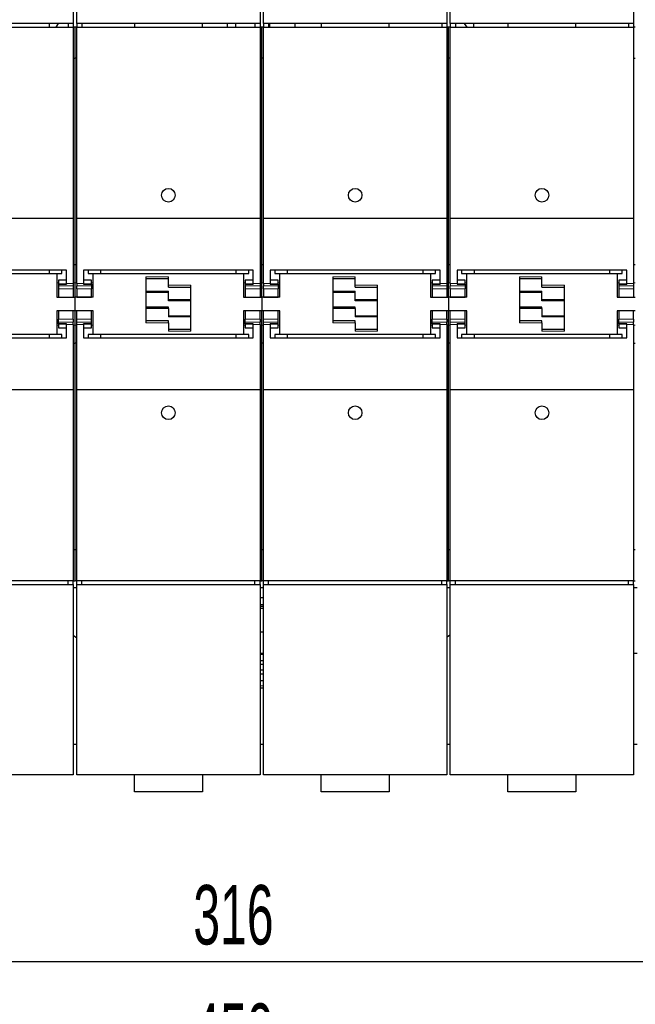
# Model space of a CAD drawing. Header units: millimetres. Extents: x 5 to 418, y 2 to 292.
# Tile 4 of 31: x 90 to 126, y 61 to 119. Entities that reach past the tile are written whole.
import ezdxf

# ---------------------------------------------------------------- set-up
doc = ezdxf.new("R2010")
doc.units = ezdxf.units.MM
doc.layers.add('SLD-0', color=7, linetype='Continuous')
doc.styles.add('SLDTEXTSTYLE0', font='TXT', dxfattribs={"width": 0.605})
doc.dimstyles.new('SLDDIMSTYLE0', dxfattribs={"dimtxt": 3.5, "dimasz": 3.302, "dimexe": 0, "dimexo": 0.0625, "dimgap": 0.875, "dimtad": 1, "dimlfac": 5, "dimrnd": 1e-09, "dimzin": 12, "dimdsep": 46, "dimtxsty": 'SLDTEXTSTYLE0', "dimsah": 1, "dimcen": 0.09, "dimadec": 0, "dimazin": 3, "dimtfac": 1, "dimtofl": 0, "dimtmove": 0, "dimatfit": 3, "dimfxl": 1, "dimfrac": 2, "dimtolj": 1, "dimtzin": 12, "dimarcsym": 0})

# ---------------------------------------------------------------- blocks, each defined once
blk = doc.blocks.new('_D_6')
at = {"layer": 'SLD-0', "color": 7}
for p, q in [((72.267, 79.426), (72.267, 62.426)), ((135.467, 79.426), (135.467, 62.426)), ((72.267, 63.426), (135.467, 63.426))]:
    blk.add_line(p, q, dxfattribs=at)
for points in [[(72.267, 63.426), (75.569, 62.918), (75.569, 63.934)], [(135.467, 63.426), (132.165, 63.934), (132.165, 62.918)]]:
    blk.add_solid(points, dxfattribs=at)
at = {"layer": 'SLD-0', "color": 7, "insert": (99.856, 67.937), "char_height": 3.5, "attachment_point": 1, "style": 'SLDTEXTSTYLE0'}
blk.add_mtext('316', dxfattribs=at)
blk = doc.blocks.new('_D_7')
at = {"layer": 'SLD-0', "color": 7}
for p, q in [((58.867, 79.426), (58.867, 55.454)), ((148.867, 79.426), (148.867, 55.454)), ((58.867, 56.454), (148.867, 56.454))]:
    blk.add_line(p, q, dxfattribs=at)
for points in [[(58.867, 56.454), (62.169, 55.946), (62.169, 56.962)], [(148.867, 56.454), (145.565, 56.962), (145.565, 55.946)]]:
    blk.add_solid(points, dxfattribs=at)
at = {"layer": 'SLD-0', "color": 7, "insert": (99.856, 60.966), "char_height": 3.5, "attachment_point": 1, "style": 'SLDTEXTSTYLE0'}
blk.add_mtext('450', dxfattribs=at)

msp = doc.modelspace()

# ---------------------------------------------------------------- linework, layer by layer
at = {"color": 7, "linetype": 'Continuous', "lineweight": 25}
for p, q in [((92.7866, 129.8257), (92.7866, 118.6257)), ((92.9866, 118.6257), (92.9866, 129.8257)), ((103.7866, 129.8257), (103.7866, 118.6257)), ((103.9866, 118.6257), (103.9866, 129.8257)), ((114.7866, 129.8257), (114.7866, 118.6257)), ((114.9866, 118.6257), (114.9866, 129.8257)), ((125.7866, 129.8257), (125.7866, 118.6257)), ((92.7866, 118.6257), (81.9866, 118.6257)), ((81.9866, 118.4257), (92.7866, 118.4257)), ((91.3666, 118.6257), (91.3666, 118.4257)), ((91.7724, 118.4257), (91.9201, 118.6257)), ((92.4866, 118.6257), (92.4866, 118.4257)), ((92.7866, 118.6257), (92.7866, 118.4257)), ((92.7866, 118.4257), (92.7866, 107.1853)), ((92.8866, 118.4257), (92.7866, 118.4257)), ((92.9866, 118.4257), (92.8866, 118.4257)), ((92.8866, 116.5957), (92.8866, 118.4257)), ((103.7866, 118.6257), (92.9866, 118.6257)), ((92.9866, 118.6257), (92.9866, 118.4257)), ((92.9866, 118.4257), (103.7866, 118.4257)), ((92.9866, 107.1853), (92.9866, 118.4257)), ((93.2866, 118.6257), (93.2866, 118.4257)), ((96.3866, 118.6257), (96.3866, 118.4257)), ((100.3866, 118.4257), (100.3866, 118.6257)), ((101.874, 118.4257), (101.874, 118.6257)), ((102.3585, 118.4257), (102.3585, 118.6257)), ((103.4866, 118.6257), (103.4866, 118.4257)), ((103.7866, 118.6257), (103.7866, 118.4257)), ((103.7866, 118.4257), (103.7866, 107.1853)), ((103.8866, 118.4257), (103.7866, 118.4257)), ((103.8866, 116.5957), (103.8866, 118.4257)), ((103.9866, 118.4257), (103.8866, 118.4257)), ((114.7866, 118.6257), (103.9866, 118.6257)), ((103.9866, 118.6257), (103.9866, 118.4257)), ((103.9866, 118.4257), (114.7866, 118.4257)), ((103.9866, 107.1853), (103.9866, 118.4257)), ((104.2866, 118.6257), (104.2866, 118.4257)), ((104.3512, 118.4257), (104.3512, 118.6257)), ((105.8593, 118.4257), (105.8593, 118.6257)), ((107.3866, 118.6257), (107.3866, 118.4257)), ((111.3866, 118.4257), (111.3866, 118.6257)), ((114.4866, 118.6257), (114.4866, 118.4257)), ((114.7866, 118.6257), (114.7866, 118.4257)), ((114.7866, 118.4257), (114.7866, 107.1853)), ((114.8866, 118.4257), (114.7866, 118.4257)), ((114.8866, 116.5957), (114.8866, 118.4257)), ((114.9866, 118.4257), (114.8866, 118.4257)), ((125.7866, 118.6257), (114.9866, 118.6257)), ((114.9866, 118.6257), (114.9866, 118.4257)), ((114.9866, 118.4257), (125.7866, 118.4257)), ((114.9866, 107.1853), (114.9866, 118.4257)), ((115.2866, 118.6257), (115.2866, 118.4257)), ((115.8132, 118.6257), (115.9609, 118.4257)), ((116.3666, 118.4257), (116.3666, 118.6257)), ((118.3866, 118.6257), (118.3866, 118.4257)), ((122.3866, 118.4257), (122.3866, 118.6257)), ((125.4866, 118.6257), (125.4866, 118.4257)), ((125.7866, 118.6257), (125.7866, 118.4257)), ((125.7866, 118.4257), (125.7866, 107.1853)), ((125.8866, 118.4257), (125.7866, 118.4257)), ((92.7866, 116.5957), (92.8866, 116.5957)), ((92.8866, 104.4279), (92.8866, 116.5957)), ((92.9866, 116.5957), (92.8866, 116.5957)), ((103.7866, 116.5957), (103.8866, 116.5957)), ((103.8866, 104.4279), (103.8866, 116.5957)), ((103.9866, 116.5957), (103.8866, 116.5957)), ((114.7866, 116.5957), (114.8866, 116.5957)), ((114.8866, 104.4279), (114.8866, 116.5957)), ((114.9866, 116.5957), (114.8866, 116.5957)), ((125.7866, 116.5957), (125.8866, 116.5957)), ((81.9866, 107.1853), (92.7866, 107.1853)), ((92.7866, 107.1853), (92.7866, 103.3389)), ((92.9866, 107.1853), (103.7866, 107.1853)), ((92.9866, 103.3389), (92.9866, 107.1853)), ((103.7866, 107.1853), (103.7866, 103.3389)), ((103.9866, 107.1853), (114.7866, 107.1853)), ((103.9866, 103.3389), (103.9866, 107.1853)), ((114.7866, 107.1853), (114.7866, 103.3389)), ((114.9866, 107.1853), (125.7866, 107.1853)), ((114.9866, 103.3389), (114.9866, 107.1853)), ((125.7866, 107.1853), (125.7866, 103.3389)), ((92.8866, 104.4279), (92.7866, 104.4279)), ((92.9866, 104.4279), (92.8866, 104.4279)), ((92.8866, 103.3793), (92.8866, 104.4279)), ((103.8866, 104.4279), (103.7866, 104.4279)), ((103.8866, 103.3793), (103.8866, 104.4279)), ((103.9866, 104.4279), (103.8866, 104.4279)), ((114.8866, 104.4279), (114.7866, 104.4279)), ((114.8866, 103.3793), (114.8866, 104.4279)), ((114.9866, 104.4279), (114.8866, 104.4279)), ((125.8866, 104.4279), (125.7866, 104.4279)), ((92.3866, 104.1263), (82.3866, 104.1263)), ((82.9566, 103.9257), (91.8166, 103.9257)), ((91.3866, 103.9257), (91.3866, 104.1263)), ((91.8166, 103.9257), (91.8166, 102.5257)), ((91.8166, 103.9257), (92.1166, 103.9257)), ((92.1166, 103.9257), (92.1166, 104.1263)), ((92.3866, 103.3389), (92.3866, 104.1263)), ((103.3866, 104.1263), (93.3866, 104.1263)), ((93.3866, 104.1263), (93.3866, 103.3389)), ((93.6566, 104.1263), (93.6566, 103.9257)), ((93.6566, 103.9257), (93.9566, 103.9257)), ((93.9566, 102.5257), (93.9566, 103.9257)), ((93.9566, 103.9257), (102.8166, 103.9257)), ((94.3866, 104.1263), (94.3866, 103.9257)), ((97.0666, 103.7257), (97.0666, 101.0257)), ((98.3866, 103.2257), (98.3866, 103.7257)), ((102.3866, 103.9257), (102.3866, 104.1263)), ((102.8166, 103.9257), (102.8166, 102.5257)), ((102.8166, 103.9257), (103.1166, 103.9257)), ((103.1166, 103.9257), (103.1166, 104.1263)), ((103.3866, 103.3389), (103.3866, 104.1263)), ((114.3866, 104.1263), (104.3866, 104.1263)), ((104.3866, 104.1263), (104.3866, 103.3389)), ((104.6566, 104.1263), (104.6566, 103.9257)), ((104.6566, 103.9257), (104.9566, 103.9257)), ((104.9566, 102.5257), (104.9566, 103.9257)), ((104.9566, 103.9257), (113.8166, 103.9257)), ((105.3866, 104.1263), (105.3866, 103.9257)), ((108.0666, 103.7257), (108.0666, 101.0257)), ((109.3866, 103.2257), (109.3866, 103.7257)), ((113.3866, 103.9257), (113.3866, 104.1263)), ((113.8166, 103.9257), (113.8166, 102.5257)), ((113.8166, 103.9257), (114.1166, 103.9257)), ((114.1166, 103.9257), (114.1166, 104.1263)), ((114.3866, 103.3389), (114.3866, 104.1263)), ((125.3866, 104.1263), (115.3866, 104.1263)), ((115.3866, 104.1263), (115.3866, 103.3389)), ((115.6566, 104.1263), (115.6566, 103.9257)), ((115.6566, 103.9257), (115.9566, 103.9257)), ((115.9566, 102.5257), (115.9566, 103.9257)), ((115.9566, 103.9257), (124.8166, 103.9257)), ((116.3866, 104.1263), (116.3866, 103.9257)), ((119.0666, 103.7257), (119.0666, 101.0257)), ((120.3866, 103.2257), (120.3866, 103.7257)), ((124.3866, 103.9257), (124.3866, 104.1263)), ((124.8166, 103.9257), (124.8166, 102.5257)), ((124.8166, 103.9257), (125.1166, 103.9257)), ((125.1166, 103.9257), (125.1166, 104.1263)), ((125.3866, 103.3389), (125.3866, 104.1263)), ((92.3866, 103.5207), (91.9166, 103.5207)), ((91.9166, 103.5207), (91.9166, 103.3053)), ((91.9166, 103.3053), (91.9166, 103.2881)), ((91.9166, 103.3053), (92.3866, 103.3053)), ((91.9166, 103.2881), (91.9166, 103.1975)), ((91.9166, 103.2881), (92.3866, 103.2881)), ((91.9166, 103.1975), (91.9166, 103.0257)), ((92.3866, 103.3389), (92.3866, 103.2881)), ((92.7866, 103.3389), (92.7866, 103.1975)), ((92.7866, 103.1975), (92.7866, 103.0257)), ((92.8866, 102.5257), (92.8866, 103.3793)), ((92.9866, 103.3389), (92.9866, 103.1975)), ((92.9866, 103.0257), (92.9866, 103.1975)), ((93.8566, 103.5207), (93.3866, 103.5207)), ((93.3866, 103.3389), (93.3866, 103.2881)), ((93.3866, 103.3053), (93.8566, 103.3053)), ((93.3866, 103.2881), (93.8566, 103.2881)), ((93.8566, 103.3053), (93.8566, 103.5207)), ((93.8566, 103.2881), (93.8566, 103.3053)), ((93.8566, 103.2881), (93.8566, 103.1975)), ((93.8566, 103.1975), (93.8566, 103.0257)), ((97.0666, 103.6257), (98.3866, 103.6257)), ((98.3866, 103.1257), (98.3866, 103.2257)), ((99.7066, 100.5257), (99.7066, 103.2257)), ((103.3866, 103.5207), (102.9166, 103.5207)), ((102.9166, 103.5207), (102.9166, 103.3053)), ((102.9166, 103.3053), (102.9166, 103.2881)), ((102.9166, 103.3053), (103.3866, 103.3053)), ((102.9166, 103.2881), (102.9166, 103.1975)), ((102.9166, 103.2881), (103.3866, 103.2881)), ((102.9166, 103.1975), (102.9166, 103.0257)), ((103.3866, 103.3389), (103.3866, 103.2881)), ((103.7866, 103.3389), (103.7866, 103.1975)), ((103.7866, 103.1975), (103.7866, 103.0257)), ((103.8866, 102.5257), (103.8866, 103.3793)), ((103.9866, 103.3389), (103.9866, 103.1975)), ((103.9866, 103.0257), (103.9866, 103.1975)), ((104.8566, 103.5207), (104.3866, 103.5207)), ((104.3866, 103.3389), (104.3866, 103.2881)), ((104.3866, 103.3053), (104.8566, 103.3053)), ((104.3866, 103.2881), (104.8566, 103.2881)), ((104.8566, 103.3053), (104.8566, 103.5207)), ((104.8566, 103.2881), (104.8566, 103.3053)), ((104.8566, 103.2881), (104.8566, 103.1975)), ((104.8566, 103.1975), (104.8566, 103.0257)), ((108.0666, 103.6257), (109.3866, 103.6257)), ((109.3866, 103.1257), (109.3866, 103.2257)), ((110.7066, 100.5257), (110.7066, 103.2257)), ((114.3866, 103.5207), (113.9166, 103.5207)), ((113.9166, 103.5207), (113.9166, 103.3053)), ((113.9166, 103.3053), (113.9166, 103.2881)), ((113.9166, 103.3053), (114.3866, 103.3053)), ((113.9166, 103.2881), (113.9166, 103.1975)), ((113.9166, 103.2881), (114.3866, 103.2881)), ((113.9166, 103.1975), (113.9166, 103.0257)), ((114.3866, 103.3389), (114.3866, 103.2881)), ((114.7866, 103.3389), (114.7866, 103.1975)), ((114.7866, 103.1975), (114.7866, 103.0257)), ((114.8866, 102.5257), (114.8866, 103.3793)), ((114.9866, 103.3389), (114.9866, 103.1975)), ((114.9866, 103.0257), (114.9866, 103.1975)), ((115.8566, 103.5207), (115.3866, 103.5207)), ((115.3866, 103.3389), (115.3866, 103.2881)), ((115.3866, 103.3053), (115.8566, 103.3053)), ((115.3866, 103.2881), (115.8566, 103.2881)), ((115.8566, 103.3053), (115.8566, 103.5207)), ((115.8566, 103.2881), (115.8566, 103.3053)), ((115.8566, 103.2881), (115.8566, 103.1975)), ((115.8566, 103.1975), (115.8566, 103.0257)), ((119.0666, 103.6257), (120.3866, 103.6257)), ((120.3866, 103.1257), (120.3866, 103.2257)), ((121.7066, 100.5257), (121.7066, 103.2257)), ((125.3866, 103.5207), (124.9166, 103.5207)), ((124.9166, 103.5207), (124.9166, 103.3053)), ((124.9166, 103.3053), (124.9166, 103.2881)), ((124.9166, 103.3053), (125.3866, 103.3053)), ((124.9166, 103.2881), (124.9166, 103.1975)), ((124.9166, 103.2881), (125.3866, 103.2881)), ((124.9166, 103.1975), (124.9166, 103.0257)), ((125.3866, 103.3389), (125.3866, 103.2881)), ((125.7866, 103.3389), (125.7866, 103.1975)), ((125.7866, 103.1975), (125.7866, 103.0257)), ((91.9166, 103.0257), (91.9166, 102.5307)), ((92.7866, 103.0257), (92.7866, 102.5307)), ((92.9866, 103.0257), (92.9866, 102.5307)), ((93.8566, 102.5307), (93.8566, 103.0257)), ((97.0666, 102.8157), (98.3866, 102.8157)), ((98.3866, 103.1257), (99.7066, 103.1257)), ((98.3866, 102.3822), (98.3866, 102.8822)), ((102.9166, 103.0257), (102.9166, 102.5307)), ((103.7866, 103.0257), (103.7866, 102.5307)), ((103.9866, 103.0257), (103.9866, 102.5307)), ((104.8566, 102.5307), (104.8566, 103.0257)), ((108.0666, 102.8157), (109.3866, 102.8157)), ((109.3866, 103.1257), (110.7066, 103.1257)), ((109.3866, 102.3822), (109.3866, 102.8822)), ((113.9166, 103.0257), (113.9166, 102.5307)), ((114.7866, 103.0257), (114.7866, 102.5307)), ((114.9866, 103.0257), (114.9866, 102.5307)), ((115.8566, 102.5307), (115.8566, 103.0257)), ((119.0666, 102.8157), (120.3866, 102.8157)), ((120.3866, 103.1257), (121.7066, 103.1257)), ((120.3866, 102.3822), (120.3866, 102.8822)), ((124.9166, 103.0257), (124.9166, 102.5307)), ((125.7866, 103.0257), (125.7866, 102.5307)), ((91.8166, 102.5257), (92.8866, 102.5257)), ((91.9166, 102.5307), (92.7866, 102.5307)), ((93.9566, 102.5257), (92.8866, 102.5257)), ((92.8866, 101.7257), (92.8866, 102.5257)), ((92.9866, 102.5307), (93.8566, 102.5307)), ((98.3866, 102.3631), (98.3866, 102.3822)), ((98.3866, 102.3157), (98.3866, 102.3631)), ((99.7066, 102.3157), (98.3866, 102.3157)), ((102.8166, 102.5257), (103.8866, 102.5257)), ((102.9166, 102.5307), (103.7866, 102.5307)), ((103.8866, 102.5257), (103.8866, 101.7257)), ((104.9566, 102.5257), (103.8866, 102.5257)), ((103.9866, 102.5307), (104.8566, 102.5307)), ((109.3866, 102.3631), (109.3866, 102.3822)), ((109.3866, 102.3157), (109.3866, 102.3631)), ((110.7066, 102.3157), (109.3866, 102.3157)), ((113.8166, 102.5257), (114.8866, 102.5257)), ((113.9166, 102.5307), (114.7866, 102.5307)), ((114.8866, 102.5257), (114.8866, 101.7257)), ((115.9566, 102.5257), (114.8866, 102.5257)), ((114.9866, 102.5307), (115.8566, 102.5307)), ((120.3866, 102.3631), (120.3866, 102.3822)), ((120.3866, 102.3157), (120.3866, 102.3631)), ((121.7066, 102.3157), (120.3866, 102.3157)), ((124.8166, 102.5257), (125.8866, 102.5257)), ((124.9166, 102.5307), (125.7866, 102.5307)), ((92.8866, 101.7257), (91.8166, 101.7257)), ((91.8166, 101.7257), (91.8166, 100.3257)), ((92.7866, 101.7207), (91.9166, 101.7207)), ((91.9166, 101.7207), (91.9166, 101.2257)), ((92.7866, 101.2257), (92.7866, 101.7207)), ((93.9566, 101.7257), (92.8866, 101.7257)), ((92.8866, 100.8722), (92.8866, 101.7257)), ((93.8566, 101.7207), (92.9866, 101.7207)), ((92.9866, 101.2257), (92.9866, 101.7207)), ((93.8566, 101.2257), (93.8566, 101.7207)), ((93.9566, 100.3257), (93.9566, 101.7257)), ((98.3866, 101.9357), (97.0666, 101.9357)), ((98.3866, 101.8884), (98.3866, 101.9357)), ((98.3866, 101.8693), (98.3866, 101.8884)), ((98.3866, 101.8693), (98.3866, 101.3693)), ((98.3866, 101.4357), (99.7066, 101.4357)), ((103.8866, 101.7257), (102.8166, 101.7257)), ((102.8166, 101.7257), (102.8166, 100.3257)), ((103.7866, 101.7207), (102.9166, 101.7207)), ((102.9166, 101.7207), (102.9166, 101.2257)), ((103.7866, 101.2257), (103.7866, 101.7207)), ((103.8866, 100.8722), (103.8866, 101.7257)), ((104.9566, 101.7257), (103.8866, 101.7257)), ((104.8566, 101.7207), (103.9866, 101.7207)), ((103.9866, 101.2257), (103.9866, 101.7207)), ((104.8566, 101.2257), (104.8566, 101.7207)), ((104.9566, 100.3257), (104.9566, 101.7257)), ((109.3866, 101.9357), (108.0666, 101.9357)), ((109.3866, 101.8884), (109.3866, 101.9357)), ((109.3866, 101.8693), (109.3866, 101.8884)), ((109.3866, 101.8693), (109.3866, 101.3693)), ((109.3866, 101.4357), (110.7066, 101.4357)), ((114.8866, 101.7257), (113.8166, 101.7257)), ((113.8166, 101.7257), (113.8166, 100.3257)), ((114.7866, 101.7207), (113.9166, 101.7207)), ((113.9166, 101.7207), (113.9166, 101.2257)), ((114.7866, 101.2257), (114.7866, 101.7207)), ((114.8866, 100.8722), (114.8866, 101.7257)), ((115.9566, 101.7257), (114.8866, 101.7257)), ((115.8566, 101.7207), (114.9866, 101.7207)), ((114.9866, 101.2257), (114.9866, 101.7207)), ((115.8566, 101.2257), (115.8566, 101.7207)), ((115.9566, 100.3257), (115.9566, 101.7257)), ((120.3866, 101.9357), (119.0666, 101.9357)), ((120.3866, 101.8884), (120.3866, 101.9357)), ((120.3866, 101.8693), (120.3866, 101.8884)), ((120.3866, 101.8693), (120.3866, 101.3693)), ((120.3866, 101.4357), (121.7066, 101.4357)), ((125.8866, 101.7257), (124.8166, 101.7257)), ((124.8166, 101.7257), (124.8166, 100.3257)), ((125.7866, 101.7207), (124.9166, 101.7207)), ((124.9166, 101.7207), (124.9166, 101.2257)), ((125.7866, 101.2257), (125.7866, 101.7207)), ((91.9166, 101.054), (91.9166, 101.2257)), ((91.9166, 100.9634), (91.9166, 101.054)), ((92.3866, 100.9634), (91.9166, 100.9634)), ((91.9166, 100.9634), (91.9166, 100.9462)), ((92.3866, 100.9462), (91.9166, 100.9462)), ((91.9166, 100.9462), (91.9166, 100.7307)), ((92.3866, 100.9126), (92.3866, 100.9634)), ((92.3866, 100.1252), (92.3866, 100.9126)), ((92.7866, 101.2257), (92.7866, 101.054)), ((92.7866, 100.9126), (92.7866, 101.054)), ((92.7866, 100.9126), (92.7866, 97.0662)), ((92.8866, 99.8236), (92.8866, 100.8722)), ((92.9866, 101.054), (92.9866, 101.2257)), ((92.9866, 100.9126), (92.9866, 101.054)), ((92.9866, 97.0662), (92.9866, 100.9126)), ((93.8566, 100.9634), (93.3866, 100.9634)), ((93.3866, 100.9126), (93.3866, 100.9634)), ((93.8566, 100.9462), (93.3866, 100.9462)), ((93.3866, 100.9126), (93.3866, 100.1252)), ((93.8566, 101.054), (93.8566, 101.2257)), ((93.8566, 100.9634), (93.8566, 101.054)), ((93.8566, 100.9462), (93.8566, 100.9634)), ((93.8566, 100.7307), (93.8566, 100.9462)), ((98.3866, 101.1257), (97.0666, 101.1257)), ((98.3866, 101.0257), (98.3866, 101.1257)), ((98.3866, 101.0257), (98.3866, 100.5257)), ((102.9166, 101.054), (102.9166, 101.2257)), ((102.9166, 100.9634), (102.9166, 101.054)), ((103.3866, 100.9634), (102.9166, 100.9634)), ((102.9166, 100.9634), (102.9166, 100.9462)), ((103.3866, 100.9462), (102.9166, 100.9462)), ((102.9166, 100.9462), (102.9166, 100.7307)), ((103.3866, 100.9126), (103.3866, 100.9634)), ((103.3866, 100.1252), (103.3866, 100.9126)), ((103.7866, 101.2257), (103.7866, 101.054)), ((103.7866, 100.9126), (103.7866, 101.054)), ((103.7866, 100.9126), (103.7866, 97.0662)), ((103.8866, 99.8236), (103.8866, 100.8722)), ((103.9866, 101.054), (103.9866, 101.2257)), ((103.9866, 100.9126), (103.9866, 101.054)), ((103.9866, 97.0662), (103.9866, 100.9126)), ((104.8566, 100.9634), (104.3866, 100.9634)), ((104.3866, 100.9126), (104.3866, 100.9634)), ((104.8566, 100.9462), (104.3866, 100.9462)), ((104.3866, 100.9126), (104.3866, 100.1252)), ((104.8566, 101.054), (104.8566, 101.2257)), ((104.8566, 100.9634), (104.8566, 101.054)), ((104.8566, 100.9462), (104.8566, 100.9634)), ((104.8566, 100.7307), (104.8566, 100.9462)), ((109.3866, 101.1257), (108.0666, 101.1257)), ((109.3866, 101.0257), (109.3866, 101.1257)), ((109.3866, 101.0257), (109.3866, 100.5257)), ((113.9166, 101.054), (113.9166, 101.2257)), ((113.9166, 100.9634), (113.9166, 101.054)), ((114.3866, 100.9634), (113.9166, 100.9634)), ((113.9166, 100.9634), (113.9166, 100.9462)), ((114.3866, 100.9462), (113.9166, 100.9462)), ((113.9166, 100.9462), (113.9166, 100.7307)), ((114.3866, 100.9126), (114.3866, 100.9634)), ((114.3866, 100.1252), (114.3866, 100.9126)), ((114.7866, 101.2257), (114.7866, 101.054)), ((114.7866, 100.9126), (114.7866, 101.054)), ((114.7866, 100.9126), (114.7866, 97.0662)), ((114.8866, 99.8236), (114.8866, 100.8722)), ((114.9866, 101.054), (114.9866, 101.2257)), ((114.9866, 100.9126), (114.9866, 101.054)), ((114.9866, 97.0662), (114.9866, 100.9126)), ((115.8566, 100.9634), (115.3866, 100.9634)), ((115.3866, 100.9126), (115.3866, 100.9634)), ((115.8566, 100.9462), (115.3866, 100.9462)), ((115.3866, 100.9126), (115.3866, 100.1252)), ((115.8566, 101.054), (115.8566, 101.2257)), ((115.8566, 100.9634), (115.8566, 101.054)), ((115.8566, 100.9462), (115.8566, 100.9634)), ((115.8566, 100.7307), (115.8566, 100.9462)), ((120.3866, 101.1257), (119.0666, 101.1257)), ((120.3866, 101.0257), (120.3866, 101.1257)), ((120.3866, 101.0257), (120.3866, 100.5257)), ((124.9166, 101.054), (124.9166, 101.2257)), ((124.9166, 100.9634), (124.9166, 101.054)), ((125.3866, 100.9634), (124.9166, 100.9634)), ((124.9166, 100.9634), (124.9166, 100.9462)), ((125.3866, 100.9462), (124.9166, 100.9462)), ((124.9166, 100.9462), (124.9166, 100.7307)), ((125.3866, 100.9126), (125.3866, 100.9634)), ((125.3866, 100.1252), (125.3866, 100.9126)), ((125.7866, 101.2257), (125.7866, 101.054)), ((125.7866, 100.9126), (125.7866, 101.054)), ((125.7866, 100.9126), (125.7866, 97.0662)), ((91.8166, 100.3257), (82.9566, 100.3257)), ((91.3866, 100.1252), (91.3866, 100.3257)), ((92.1166, 100.3257), (91.8166, 100.3257)), ((91.9166, 100.7307), (92.3866, 100.7307)), ((92.1166, 100.1252), (92.1166, 100.3257)), ((93.3866, 100.7307), (93.8566, 100.7307)), ((93.9566, 100.3257), (93.6566, 100.3257)), ((93.6566, 100.3257), (93.6566, 100.1252)), ((102.8166, 100.3257), (93.9566, 100.3257)), ((94.3866, 100.3257), (94.3866, 100.1252)), ((99.7066, 100.6257), (98.3866, 100.6257)), ((102.3866, 100.1252), (102.3866, 100.3257)), ((103.1166, 100.3257), (102.8166, 100.3257)), ((102.9166, 100.7307), (103.3866, 100.7307)), ((103.1166, 100.1252), (103.1166, 100.3257)), ((104.3866, 100.7307), (104.8566, 100.7307)), ((104.9566, 100.3257), (104.6566, 100.3257)), ((104.6566, 100.3257), (104.6566, 100.1252)), ((113.8166, 100.3257), (104.9566, 100.3257)), ((105.3866, 100.3257), (105.3866, 100.1252)), ((110.7066, 100.6257), (109.3866, 100.6257)), ((113.3866, 100.1252), (113.3866, 100.3257)), ((114.1166, 100.3257), (113.8166, 100.3257)), ((113.9166, 100.7307), (114.3866, 100.7307)), ((114.1166, 100.1252), (114.1166, 100.3257)), ((115.3866, 100.7307), (115.8566, 100.7307)), ((115.9566, 100.3257), (115.6566, 100.3257)), ((115.6566, 100.3257), (115.6566, 100.1252)), ((124.8166, 100.3257), (115.9566, 100.3257)), ((116.3866, 100.3257), (116.3866, 100.1252)), ((121.7066, 100.6257), (120.3866, 100.6257)), ((124.3866, 100.1252), (124.3866, 100.3257)), ((125.1166, 100.3257), (124.8166, 100.3257)), ((124.9166, 100.7307), (125.3866, 100.7307)), ((125.1166, 100.1252), (125.1166, 100.3257)), ((82.3866, 100.1252), (92.3866, 100.1252)), ((92.7866, 99.8236), (92.8866, 99.8236)), ((92.8866, 87.6557), (92.8866, 99.8236)), ((92.9866, 99.8236), (92.8866, 99.8236)), ((93.3866, 100.1252), (103.3866, 100.1252)), ((103.7866, 99.8236), (103.8866, 99.8236)), ((103.8866, 87.6557), (103.8866, 99.8236)), ((103.9866, 99.8236), (103.8866, 99.8236)), ((104.3866, 100.1252), (114.3866, 100.1252)), ((114.7866, 99.8236), (114.8866, 99.8236)), ((114.8866, 87.6557), (114.8866, 99.8236)), ((114.9866, 99.8236), (114.8866, 99.8236)), ((115.3866, 100.1252), (125.3866, 100.1252)), ((125.7866, 99.8236), (125.8866, 99.8236)), ((92.7866, 97.0662), (81.9866, 97.0662)), ((92.7866, 97.0662), (92.7866, 85.8257)), ((103.7866, 97.0662), (92.9866, 97.0662)), ((92.9866, 85.8257), (92.9866, 97.0662)), ((103.7866, 97.0662), (103.7866, 85.8257)), ((114.7866, 97.0662), (103.9866, 97.0662)), ((103.9866, 85.8257), (103.9866, 97.0662)), ((114.7866, 97.0662), (114.7866, 85.8257)), ((125.7866, 97.0662), (114.9866, 97.0662)), ((114.9866, 85.8257), (114.9866, 97.0662)), ((125.7866, 97.0662), (125.7866, 85.8257)), ((92.8866, 87.6557), (92.7866, 87.6557)), ((92.9866, 87.6557), (92.8866, 87.6557)), ((92.8866, 85.8257), (92.8866, 87.6557)), ((103.8866, 87.6557), (103.7866, 87.6557)), ((103.8866, 85.8257), (103.8866, 87.6557)), ((103.9866, 87.6557), (103.8866, 87.6557)), ((114.8866, 87.6557), (114.7866, 87.6557)), ((114.8866, 85.8257), (114.8866, 87.6557)), ((114.9866, 87.6557), (114.8866, 87.6557)), ((125.8866, 87.6557), (125.7866, 87.6557)), ((92.7866, 85.8257), (81.9866, 85.8257)), ((92.4866, 85.6257), (92.4866, 85.8257)), ((92.7866, 85.6257), (92.7866, 85.8257)), ((92.7866, 85.8257), (92.8866, 85.8257)), ((92.9866, 85.8257), (92.8866, 85.8257)), ((103.7866, 85.8257), (92.9866, 85.8257)), ((92.9866, 85.6257), (92.9866, 85.8257)), ((93.2866, 85.6257), (93.2866, 85.8257)), ((103.4866, 85.6257), (103.4866, 85.8257)), ((103.7866, 85.6257), (103.7866, 85.8257)), ((103.7866, 85.8257), (103.8866, 85.8257)), ((103.9866, 85.8257), (103.8866, 85.8257)), ((114.7866, 85.8257), (103.9866, 85.8257)), ((103.9866, 85.6257), (103.9866, 85.8257)), ((104.2866, 85.6257), (104.2866, 85.8257)), ((114.4866, 85.6257), (114.4866, 85.8257)), ((114.7866, 85.6257), (114.7866, 85.8257)), ((114.7866, 85.8257), (114.8866, 85.8257)), ((114.9866, 85.8257), (114.8866, 85.8257)), ((125.7866, 85.8257), (114.9866, 85.8257)), ((114.9866, 85.6257), (114.9866, 85.8257)), ((115.2866, 85.6257), (115.2866, 85.8257)), ((125.4866, 85.6257), (125.4866, 85.8257)), ((125.7866, 85.6257), (125.7866, 85.8257)), ((125.7866, 85.8257), (125.8866, 85.8257)), ((81.9866, 85.6257), (92.7866, 85.6257)), ((92.7866, 85.6257), (92.7866, 74.4257)), ((92.9866, 85.4257), (92.7866, 85.4257)), ((92.9866, 85.6257), (103.7866, 85.6257)), ((92.9866, 74.4257), (92.9866, 85.6257)), ((103.7866, 85.6257), (103.7866, 74.4257)), ((103.9866, 85.4257), (103.7866, 85.4257)), ((103.9866, 85.6257), (114.7866, 85.6257)), ((103.9866, 74.4257), (103.9866, 85.6257)), ((114.7866, 85.6257), (114.7866, 74.4257)), ((114.9866, 85.4257), (114.7866, 85.4257)), ((114.9866, 85.6257), (125.7866, 85.6257)), ((114.9866, 74.4257), (114.9866, 85.6257)), ((125.7866, 85.6257), (125.7866, 74.4257)), ((125.9866, 85.4257), (125.7866, 85.4257)), ((103.9866, 84.8257), (103.7866, 84.8257)), ((103.7866, 84.4507), (103.9866, 84.4507)), ((103.9866, 84.3257), (103.7866, 84.3257)), ((103.9866, 84.2057), (103.7866, 84.2057)), ((92.9866, 82.4685), (92.7866, 82.617)), ((103.7866, 82.8324), (103.8666, 82.8257)), ((103.7866, 82.8257), (103.8666, 82.8257)), ((103.8666, 82.8257), (103.9866, 82.8355)), ((103.8666, 82.8257), (103.9866, 82.8257)), ((114.9866, 82.6486), (114.7866, 82.497)), ((103.9866, 81.5557), (103.7866, 81.5557)), ((103.9866, 81.5016), (103.7866, 81.5016)), ((103.7866, 81.1403), (103.9866, 81.1403)), ((125.9866, 81.5557), (125.7866, 81.5557)), ((103.9866, 80.9096), (103.7866, 80.9096)), ((103.7866, 80.5947), (103.9866, 80.5947)), ((103.9866, 80.3397), (103.7866, 80.3397)), ((103.7866, 79.9789), (103.9866, 79.9789)), ((92.7866, 76.2257), (92.9866, 76.2257)), ((103.7866, 76.2257), (103.9866, 76.2257)), ((114.7866, 76.2257), (114.9866, 76.2257)), ((125.7866, 76.2257), (125.9866, 76.2257)), ((92.7866, 74.4257), (81.9866, 74.4257)), ((103.7866, 74.4257), (92.9866, 74.4257)), ((96.3866, 73.4257), (96.3866, 74.4257)), ((100.3866, 74.4257), (100.3866, 73.4257)), ((114.7866, 74.4257), (103.9866, 74.4257)), ((107.3866, 73.4257), (107.3866, 74.4257)), ((111.3866, 74.4257), (111.3866, 73.4257)), ((125.7866, 74.4257), (114.9866, 74.4257)), ((118.3866, 73.4257), (118.3866, 74.4257)), ((122.3866, 74.4257), (122.3866, 73.4257)), ((100.3866, 73.4257), (96.3866, 73.4257)), ((111.3866, 73.4257), (107.3866, 73.4257)), ((122.3866, 73.4257), (118.3866, 73.4257))]:
    msp.add_line(p, q, dxfattribs=at)
at = {"color": 7, "linetype": 'Continuous', "lineweight": 18}
for p, q in [((98.3866, 103.7257), (97.0666, 103.7257)), ((109.3866, 103.7257), (108.0666, 103.7257)), ((120.3866, 103.7257), (119.0666, 103.7257)), ((91.8166, 103.3793), (91.9166, 103.3793)), ((91.9166, 103.1975), (92.7866, 103.1975)), ((92.7866, 103.3389), (92.3866, 103.3389)), ((92.7866, 103.3793), (92.8866, 103.3793)), ((92.9866, 103.3793), (92.8866, 103.3793)), ((93.3866, 103.3389), (92.9866, 103.3389)), ((93.8566, 103.1975), (92.9866, 103.1975)), ((93.9566, 103.3793), (93.8566, 103.3793)), ((99.7066, 103.2257), (98.3866, 103.2257)), ((102.8166, 103.3793), (102.9166, 103.3793)), ((102.9166, 103.1975), (103.7866, 103.1975)), ((103.7866, 103.3389), (103.3866, 103.3389)), ((103.7866, 103.3793), (103.8866, 103.3793)), ((103.9866, 103.3793), (103.8866, 103.3793)), ((104.3866, 103.3389), (103.9866, 103.3389)), ((104.8566, 103.1975), (103.9866, 103.1975)), ((104.9566, 103.3793), (104.8566, 103.3793)), ((110.7066, 103.2257), (109.3866, 103.2257)), ((113.8166, 103.3793), (113.9166, 103.3793)), ((113.9166, 103.1975), (114.7866, 103.1975)), ((114.7866, 103.3389), (114.3866, 103.3389)), ((114.7866, 103.3793), (114.8866, 103.3793)), ((114.9866, 103.3793), (114.8866, 103.3793)), ((115.3866, 103.3389), (114.9866, 103.3389)), ((115.8566, 103.1975), (114.9866, 103.1975)), ((115.9566, 103.3793), (115.8566, 103.3793)), ((121.7066, 103.2257), (120.3866, 103.2257)), ((124.8166, 103.3793), (124.9166, 103.3793)), ((124.9166, 103.1975), (125.7866, 103.1975)), ((125.7866, 103.3389), (125.3866, 103.3389)), ((125.7866, 103.3793), (125.8866, 103.3793)), ((92.7866, 103.0257), (91.9166, 103.0257)), ((93.8566, 103.0257), (92.9866, 103.0257)), ((98.3866, 102.8822), (97.0666, 102.8822)), ((97.0666, 102.8631), (98.3866, 102.8631)), ((103.7866, 103.0257), (102.9166, 103.0257)), ((104.8566, 103.0257), (103.9866, 103.0257)), ((109.3866, 102.8822), (108.0666, 102.8822)), ((108.0666, 102.8631), (109.3866, 102.8631)), ((114.7866, 103.0257), (113.9166, 103.0257)), ((115.8566, 103.0257), (114.9866, 103.0257)), ((120.3866, 102.8822), (119.0666, 102.8822)), ((119.0666, 102.8631), (120.3866, 102.8631)), ((125.7866, 103.0257), (124.9166, 103.0257)), ((99.7066, 102.3822), (98.3866, 102.3822)), ((98.3866, 102.3631), (99.7066, 102.3631)), ((110.7066, 102.3822), (109.3866, 102.3822)), ((109.3866, 102.3631), (110.7066, 102.3631)), ((121.7066, 102.3822), (120.3866, 102.3822)), ((120.3866, 102.3631), (121.7066, 102.3631)), ((98.3866, 101.8884), (97.0666, 101.8884)), ((97.0666, 101.8693), (98.3866, 101.8693)), ((109.3866, 101.8884), (108.0666, 101.8884)), ((108.0666, 101.8693), (109.3866, 101.8693)), ((120.3866, 101.8884), (119.0666, 101.8884)), ((119.0666, 101.8693), (120.3866, 101.8693)), ((91.9166, 100.8722), (91.8166, 100.8722)), ((91.9166, 101.2257), (92.7866, 101.2257)), ((91.9166, 101.054), (92.7866, 101.054)), ((92.3866, 100.9126), (92.7866, 100.9126)), ((92.8866, 100.8722), (92.7866, 100.8722)), ((92.9866, 100.8722), (92.8866, 100.8722)), ((92.9866, 101.2257), (93.8566, 101.2257)), ((93.8566, 101.054), (92.9866, 101.054)), ((92.9866, 100.9126), (93.3866, 100.9126)), ((93.9566, 100.8722), (93.8566, 100.8722)), ((97.0666, 101.0257), (98.3866, 101.0257)), ((99.7066, 101.3884), (98.3866, 101.3884)), ((98.3866, 101.3693), (99.7066, 101.3693)), ((102.9166, 100.8722), (102.8166, 100.8722)), ((102.9166, 101.2257), (103.7866, 101.2257)), ((102.9166, 101.054), (103.7866, 101.054)), ((103.3866, 100.9126), (103.7866, 100.9126)), ((103.8866, 100.8722), (103.7866, 100.8722)), ((103.9866, 100.8722), (103.8866, 100.8722)), ((103.9866, 101.2257), (104.8566, 101.2257)), ((104.8566, 101.054), (103.9866, 101.054)), ((103.9866, 100.9126), (104.3866, 100.9126)), ((104.9566, 100.8722), (104.8566, 100.8722)), ((108.0666, 101.0257), (109.3866, 101.0257)), ((110.7066, 101.3884), (109.3866, 101.3884)), ((109.3866, 101.3693), (110.7066, 101.3693)), ((113.9166, 100.8722), (113.8166, 100.8722)), ((113.9166, 101.2257), (114.7866, 101.2257)), ((113.9166, 101.054), (114.7866, 101.054)), ((114.3866, 100.9126), (114.7866, 100.9126)), ((114.8866, 100.8722), (114.7866, 100.8722)), ((114.9866, 100.8722), (114.8866, 100.8722)), ((114.9866, 101.2257), (115.8566, 101.2257)), ((115.8566, 101.054), (114.9866, 101.054)), ((114.9866, 100.9126), (115.3866, 100.9126)), ((115.9566, 100.8722), (115.8566, 100.8722)), ((119.0666, 101.0257), (120.3866, 101.0257)), ((121.7066, 101.3884), (120.3866, 101.3884)), ((120.3866, 101.3693), (121.7066, 101.3693)), ((124.9166, 100.8722), (124.8166, 100.8722)), ((124.9166, 101.2257), (125.7866, 101.2257)), ((124.9166, 101.054), (125.7866, 101.054)), ((125.3866, 100.9126), (125.7866, 100.9126)), ((125.8866, 100.8722), (125.7866, 100.8722)), ((98.3866, 100.5257), (99.7066, 100.5257)), ((109.3866, 100.5257), (110.7066, 100.5257)), ((120.3866, 100.5257), (121.7066, 100.5257))]:
    msp.add_line(p, q, dxfattribs=at)
at = {"color": 7, "linetype": 'Continuous', "lineweight": 25}
for centre in [(98.3866, 108.5267), (109.3866, 108.5267), (120.3866, 108.5267), (98.3866, 95.7247), (109.3866, 95.7247), (120.3866, 95.7247)]:
    msp.add_circle(centre, 0.4, dxfattribs=at)
at = {"color": 7, "linetype": 'Continuous', "lineweight": 18}
msp.add_open_spline([(103.7866, 79.6476), (103.8134, 79.6474), (103.88, 79.6468), (103.9467, 79.6475), (103.9866, 79.6479)], degree=3, knots=[0, 0, 0, 0, 0.4009384, 1, 1, 1, 1], dxfattribs=at)
at = {"color": 7, "linetype": 'Continuous', "lineweight": 25}
msp.add_open_spline([(103.9866, 79.5257), (103.9467, 79.5257), (103.88, 79.5257), (103.8134, 79.5257), (103.7866, 79.5257)], degree=3, knots=[0, 0, 0, 0, 0.599063, 1, 1, 1, 1], dxfattribs=at)

# ---------------------------------------------------------------- dimensions: what is measured, and where the dimension line sits
at = {"layer": 'SLD-0', "color": 7}
for base, p1, p2, picture, middle in [((148.8666, 56.4544), (58.8666, 79.4257), (148.8666, 79.4257), '_D_7', (103.8666, 56.4544)), ((135.4666, 63.4257), (72.2666, 79.4257), (135.4666, 79.4257), '_D_6', (103.8666, 63.4257))]:
    dim = msp.add_linear_dim(base=base, p1=p1, p2=p2, dimstyle='SLDDIMSTYLE0', dxfattribs=at)
    dim.commit()
    dim.dimension.update_dxf_attribs({"geometry": picture, "text_midpoint": middle, "dimtype": 160})

doc.saveas('drawing.dxf')
